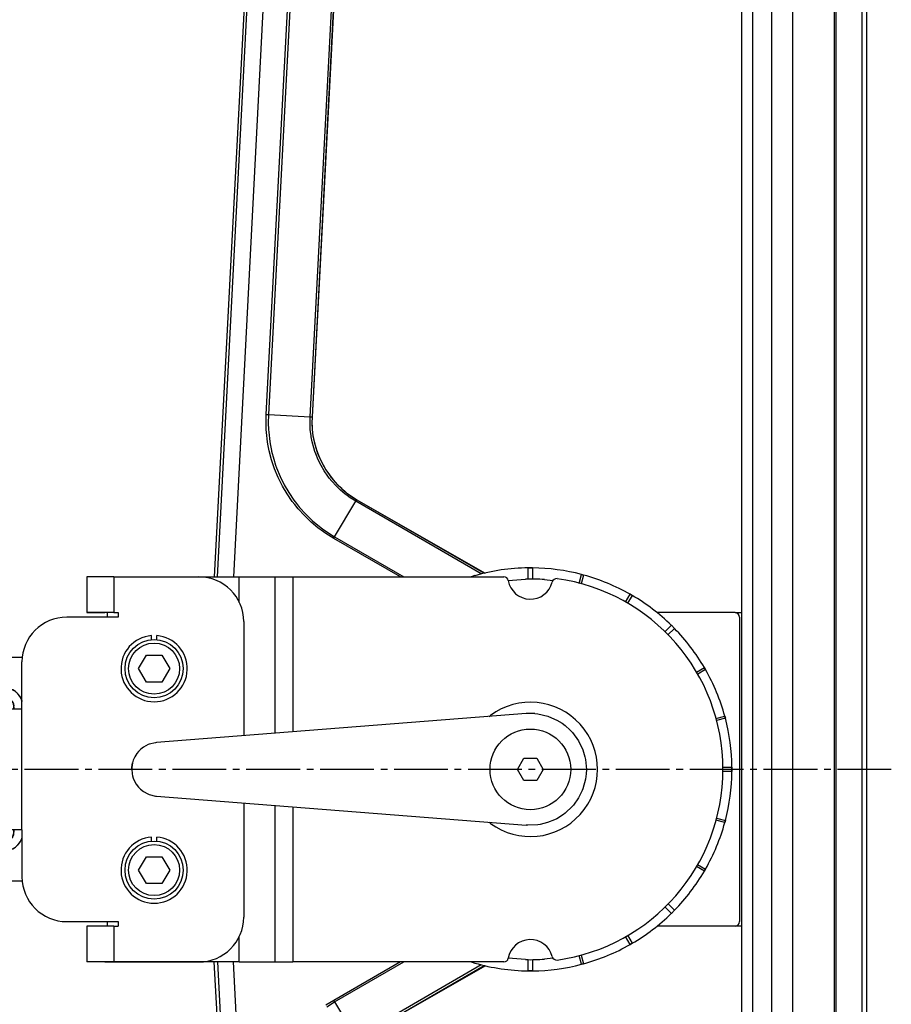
# Model space of a CAD drawing. Header units: millimetres. Extents: x -239.5 to -213.2, y 263.5 to 326.7.
# Tile 5 of 7: x -226.5 to -213.5, y 291.6 to 306.3. Entities that reach past the tile are written whole.
import ezdxf

# ---------------------------------------------------------------- set-up
doc = ezdxf.new("R2010")
doc.units = ezdxf.units.MM
doc.linetypes.add('DOT_CENTER', pattern=[14, 12, -1, 0, -1])
doc.layers.add('1', color=7, linetype='Continuous')

# ---------------------------------------------------------------- blocks, each defined once
blk = doc.blocks.new('Mittelteil_1__6', base_point=(-3354.3, 4236.07))
at = {"color": 1, "linetype": 'Continuous'}
for p, q in [((-3332.91, 4505.21), (-3327.11, 4615.97)), ((-3326.67, 4616.2), (-3332.48, 4505.18)), ((-3342.7, 4505.71), (-3337.4, 4606.74)), ((-3336.88, 4607.16), (-3342.2, 4505.69)), ((-3343.17, 4601.55), (-3349.98, 4469.47)), ((-3353.57, 4469.47), (-3346.92, 4598.39)), ((-3342.74, 4503.81), (-3342.7, 4505.71)), ((-3342.2, 4505.69), (-3342.24, 4503.81)), ((-3342.2, 4505.69), (-3332.91, 4505.21)), ((-3342.69, 4502.37), (-3342.74, 4503.81)), ((-3342.24, 4503.81), (-3342.19, 4502.39)), ((-3332.93, 4503.8), (-3332.91, 4505.21)), ((-3332.9, 4502.94), (-3332.93, 4503.8)), ((-3332.48, 4505.18), (-3332.51, 4503.8)), ((-3332.51, 4503.8), (-3332.47, 4502.95)), ((-3342.64, 4501.71), (-3342.69, 4502.37)), ((-3342.4, 4499.64), (-3342.64, 4501.71)), ((-3342.19, 4502.39), (-3342.14, 4501.75)), ((-3342.14, 4501.75), (-3341.91, 4499.71)), ((-3332.86, 4502.38), (-3332.9, 4502.94)), ((-3332.69, 4500.98), (-3332.86, 4502.38)), ((-3332.47, 4502.95), (-3332.44, 4502.41)), ((-3332.44, 4502.41), (-3332.35, 4501.61)), ((-3332.35, 4501.61), (-3332.27, 4501.04)), ((-3342.31, 4499.07), (-3342.4, 4499.64)), ((-3342.02, 4497.6), (-3342.31, 4499.07)), ((-3341.91, 4499.71), (-3341.82, 4499.15)), ((-3341.82, 4499.15), (-3341.54, 4497.71)), ((-3332.65, 4500.7), (-3332.69, 4500.98)), ((-3332.43, 4499.59), (-3332.65, 4500.7)), ((-3332.08, 4498.25), (-3332.43, 4499.59)), ((-3332.27, 4501.04), (-3332.22, 4500.75)), ((-3332.22, 4500.75), (-3332.01, 4499.68)), ((-3332.01, 4499.68), (-3331.66, 4498.35)), ((-3341.5, 4495.59), (-3342.02, 4497.6)), ((-3341.54, 4497.71), (-3341.5, 4497.56)), ((-3341.5, 4497.56), (-3341.03, 4495.73)), ((-3331.82, 4497.44), (-3332.08, 4498.25)), ((-3331.63, 4496.91), (-3331.82, 4497.44)), ((-3331.66, 4498.35), (-3331.4, 4497.55)), ((-3331.08, 4495.6), (-3331.63, 4496.91)), ((-3331.4, 4497.55), (-3331.22, 4497.03)), ((-3331.22, 4497.03), (-3331.1, 4496.73)), ((-3341.08, 4494.27), (-3341.5, 4495.59)), ((-3341.03, 4495.73), (-3340.61, 4494.42)), ((-3331.1, 4496.73), (-3330.68, 4495.75)), ((-3330.44, 4494.31), (-3331.08, 4495.6)), ((-3330.68, 4495.75), (-3329.37, 4493.33)), ((-3340.84, 4493.61), (-3341.08, 4494.27)), ((-3340.03, 4491.67), (-3340.84, 4493.61)), ((-3340.61, 4494.42), (-3340.38, 4493.78)), ((-3340.38, 4493.78), (-3339.6, 4491.87)), ((-3329.75, 4493.14), (-3330.44, 4494.31)), ((-3328.96, 4491.98), (-3329.75, 4493.14)), ((-3329.37, 4493.33), (-3328.68, 4492.32)), ((-3339.06, 4489.72), (-3340.03, 4491.67)), ((-3339.6, 4491.87), (-3338.69, 4490.03)), ((-3328.62, 4491.53), (-3328.96, 4491.98)), ((-3328.68, 4492.32), (-3328.25, 4491.75)), ((-3328.09, 4490.87), (-3328.62, 4491.53)), ((-3328.25, 4491.75), (-3327.73, 4491.11)), ((-3327.08, 4489.76), (-3328.09, 4490.87)), ((-3327.73, 4491.11), (-3326.8, 4490.09)), ((-3338.06, 4488.02), (-3339.06, 4489.72)), ((-3338.69, 4490.03), (-3337.66, 4488.27)), ((-3336.88, 4486.31), (-3338.06, 4488.02)), ((-3337.66, 4488.27), (-3336.51, 4486.58)), ((-3326.34, 4489.04), (-3327.08, 4489.76)), ((-3326.8, 4490.09), (-3326.01, 4489.32)), ((-3326.14, 4488.85), (-3326.34, 4489.04)), ((-3325.07, 4487.95), (-3326.14, 4488.85)), ((-3326.01, 4489.32), (-3325.81, 4489.13)), ((-3325.81, 4489.13), (-3325.24, 4488.64)), ((-3325.24, 4488.64), (-3324.76, 4488.26)), ((-3324.76, 4488.26), (-3324.32, 4487.92)), ((-3336.34, 4485.59), (-3336.88, 4486.31)), ((-3336.51, 4486.58), (-3335.97, 4485.86)), ((-3335.97, 4485.86), (-3335.24, 4484.96)), ((-3327.43, 4478.4), (-3322.7, 4486.35)), ((-3324.62, 4487.62), (-3325.07, 4487.95)), ((-3323.94, 4487.13), (-3324.62, 4487.62)), ((-3324.32, 4487.92), (-3323.65, 4487.45)), ((-3322.7, 4486.35), (-3323.94, 4487.13)), ((-3323.65, 4487.45), (-3322.45, 4486.7)), ((-3294.69, 4470.12), (-3322.7, 4486.35)), ((-3322.45, 4486.7), (-3294.08, 4470.26)), ((-3335.59, 4484.67), (-3336.34, 4485.59)), ((-3334.18, 4483.13), (-3335.59, 4484.67)), ((-3335.24, 4484.96), (-3333.86, 4483.43)), ((-3332.96, 4481.94), (-3334.18, 4483.13)), ((-3333.86, 4483.43), (-3332.65, 4482.25)), ((-3332.68, 4481.69), (-3332.96, 4481.94)), ((-3331.09, 4480.37), (-3332.68, 4481.69)), ((-3332.65, 4482.25), (-3332.39, 4482.01)), ((-3332.39, 4482.01), (-3330.83, 4480.7)), ((-3330.41, 4479.86), (-3331.09, 4480.37)), ((-3330.83, 4480.7), (-3330.16, 4480.19)), ((-3329.41, 4479.16), (-3330.41, 4479.86)), ((-3330.16, 4480.19), (-3329.18, 4479.5)), ((-3329.18, 4479.5), (-3327.43, 4478.4)), ((-3327.63, 4478.06), (-3329.41, 4479.16)), ((-3327.63, 4478.06), (-3327.43, 4478.4)), ((-3312.76, 4469.47), (-3327.63, 4478.06)), ((-3327.43, 4478.4), (-3311.97, 4469.47)), ((-3353.57, 4383.47), (-3346.92, 4254.55)), ((-3343.17, 4251.39), (-3349.98, 4383.47)), ((-3312.75, 4383.47), (-3327.63, 4374.88)), ((-3327.43, 4374.54), (-3311.96, 4383.47)), ((-3294.68, 4382.83), (-3322.7, 4366.59)), ((-3322.48, 4366.22), (-3294.07, 4382.68)), ((-3327.63, 4374.88), (-3329.41, 4373.78)), ((-3329.18, 4373.44), (-3327.43, 4374.54)), ((-3327.63, 4374.88), (-3327.43, 4374.54)), ((-3327.43, 4374.54), (-3322.7, 4366.59))]:
    blk.add_line(p, q, dxfattribs=at)
at = {"color": 7, "linetype": 'Continuous'}
for p, q in [((-3326.57, 4616.36), (-3332.48, 4505.18)), ((-3347.55, 4598.24), (-3354.3, 4469.47)), ((-3322.45, 4486.7), (-3293.85, 4470.31)), ((-3347.55, 4254.7), (-3354.3, 4383.47)), ((-3322.48, 4366.22), (-3293.84, 4382.63))]:
    blk.add_line(p, q, dxfattribs=at)
blk.add_arc((-3312.41, 4504.11), 20.1, 176.9361, 240.0433, dxfattribs=at)
at = {"color": 1, "linetype": 'Continuous'}
for points in [[(-3342.7, 4505.71), (-3342.45, 4505.7), (-3342.2, 4505.69)], [(-3332.91, 4505.21), (-3332.78, 4505.2), (-3332.58, 4505.19), (-3332.49, 4505.19), (-3332.48, 4505.18)], [(-3322.45, 4486.7), (-3322.46, 4486.69), (-3322.52, 4486.62), (-3322.59, 4486.53), (-3322.7, 4486.35)], [(-3322.45, 4486.7), (-3322.46, 4486.69), (-3322.52, 4486.62), (-3322.59, 4486.53), (-3322.7, 4486.35)]]:
    blk.add_spline(points, degree=3, dxfattribs=at)
blk = doc.blocks.new('Rückdeckel-kpl___7', base_point=(-3354.3, 4236.07))
blk.add_blockref('Mittelteil_1__6', (-3354.3, 4236.07))
blk = doc.blocks.new('Diffusor-Rahmen-seitlich_1__8', base_point=(-3209.63, 4018.04))
at = {"color": 1, "linetype": 'Continuous'}
blk.add_line((-3209.63, 4018.92), (-3209.63, 4834.02), dxfattribs=at)
at = {"color": 7, "linetype": 'Continuous'}
blk.add_line((-3208.63, 4018.04), (-3208.63, 4834.9), dxfattribs=at)
blk = doc.blocks.new('Standard-Diffusor-kpl___9', base_point=(-3209.63, 4018.04))
blk.add_blockref('Diffusor-Rahmen-seitlich_1__8', (-3209.63, 4018.04))
blk = doc.blocks.new('Aufnahmewinkel-kurz_1', base_point=(-3382.73, 4383.47))
at = {"color": 7, "linetype": 'Continuous'}
for p, q in [((-3382.73, 4461.47), (-3378.73, 4461.47)), ((-3378.48, 4461.47), (-3378.73, 4461.47)), ((-3378.23, 4461.47), (-3378.48, 4461.47)), ((-3378.73, 4383.47), (-3382.73, 4383.47)), ((-3378.73, 4383.47), (-3376.73, 4383.47)), ((-3376.73, 4383.47), (-3357.73, 4383.47))]:
    blk.add_line(p, q, dxfattribs=at)
blk = doc.blocks.new('Aufnahmewinkel-kurz', base_point=(-3403.23, 4383.47))
at = {"color": 7, "linetype": 'Continuous'}
for p, q in [((-3376.73, 4469.47), (-3382.73, 4469.47)), ((-3382.73, 4469.47), (-3382.73, 4461.47)), ((-3376.73, 4469.47), (-3357.73, 4469.47)), ((-3375.73, 4460.47), (-3387.23, 4460.47)), ((-3376.73, 4461.47), (-3382.73, 4461.47)), ((-3376.73, 4461.47), (-3375.73, 4461.47)), ((-3375.73, 4461.47), (-3375.73, 4460.47)), ((-3347.73, 4459.47), (-3347.73, 4433.98)), ((-3397.23, 4439.97), (-3397.23, 4450.47)), ((-3403.23, 4439.97), (-3397.23, 4439.97)), ((-3403.23, 4412.97), (-3403.23, 4439.97)), ((-3347.73, 4418.96), (-3347.73, 4393.47)), ((-3397.23, 4412.97), (-3403.23, 4412.97)), ((-3397.23, 4412.97), (-3397.23, 4402.47)), ((-3387.23, 4392.47), (-3375.73, 4392.47)), ((-3376.73, 4391.47), (-3382.73, 4391.47)), ((-3382.73, 4391.47), (-3382.73, 4383.47)), ((-3376.73, 4391.47), (-3375.73, 4391.47)), ((-3375.73, 4392.47), (-3375.73, 4391.47)), ((-3376.73, 4383.47), (-3382.73, 4383.47)), ((-3376.73, 4383.47), (-3357.73, 4383.47))]:
    blk.add_line(p, q, dxfattribs=at)
at = {"color": 1, "linetype": 'Continuous'}
for p, q in [((-3376.73, 4469.47), (-3376.73, 4461.47)), ((-3397.23, 4412.97), (-3397.23, 4439.97)), ((-3376.73, 4391.47), (-3376.73, 4383.47))]:
    blk.add_line(p, q, dxfattribs=at)
at = {"color": 7, "linetype": 'Continuous'}
for centre, start, end in [((-3357.73, 4459.47), 360, 90), ((-3387.23, 4450.47), 90, 180), ((-3387.23, 4402.47), 180, 270), ((-3357.73, 4393.47), 270, 360)]:
    blk.add_arc(centre, 10, start, end, dxfattribs=at)
blk = doc.blocks.new('Rohrbuegel-kurz', base_point=(-3416.23, 4408.27))
at = {"color": 7, "linetype": 'Continuous'}
for p, q in [((-3401.23, 4444.65), (-3401.52, 4444.62)), ((-3401.23, 4444.65), (-3401.52, 4444.62)), ((-3401.09, 4444.64), (-3401.23, 4444.65)), ((-3399.39, 4444.23), (-3399.57, 4444.3)), ((-3399.23, 4444.17), (-3399.39, 4444.23)), ((-3398.96, 4443.99), (-3399.39, 4444.23)), ((-3398.96, 4443.99), (-3399.23, 4444.17)), ((-3405.27, 4441.62), (-3405.21, 4441.82)), ((-3405.21, 4441.82), (-3405.27, 4441.62)), ((-3404.98, 4442.36), (-3405.21, 4441.82)), ((-3404.98, 4442.36), (-3405.21, 4441.82)), ((-3405.09, 4442.06), (-3404.98, 4442.36)), ((-3404.85, 4442.57), (-3404.98, 4442.36)), ((-3404.67, 4442.87), (-3404.75, 4442.73)), ((-3404.52, 4443.07), (-3404.67, 4442.87)), ((-3404.27, 4443.32), (-3404.52, 4443.07)), ((-3403.46, 4443.99), (-3403.93, 4443.67)), ((-3402.42, 4442.28), (-3403.07, 4441.68)), ((-3402.2, 4442.43), (-3402.78, 4442.02)), ((-3401.47, 4442.64), (-3402.2, 4442.43)), ((-3401.85, 4442.56), (-3402.2, 4442.43)), ((-3401.47, 4442.64), (-3401.85, 4442.56)), ((-3401.23, 4442.65), (-3401.47, 4442.64)), ((-3401.09, 4442.65), (-3401.23, 4442.65)), ((-3400.18, 4442.39), (-3401.09, 4442.65)), ((-3400.71, 4442.59), (-3401.09, 4442.65)), ((-3400.34, 4442.47), (-3400.71, 4442.59)), ((-3400.18, 4442.39), (-3400.34, 4442.47)), ((-3399.49, 4441.8), (-3400.18, 4442.39)), ((-3400.01, 4442.28), (-3400.18, 4442.39)), ((-3399.49, 4441.8), (-3400.01, 4442.28)), ((-3398.39, 4443.55), (-3398.6, 4443.71)), ((-3398.39, 4443.55), (-3398.6, 4443.71)), ((-3398.14, 4443.31), (-3398.39, 4443.55)), ((-3397.71, 4442.77), (-3397.87, 4442.96)), ((-3397.63, 4442.64), (-3397.87, 4442.96)), ((-3397.49, 4442.33), (-3397.63, 4442.64)), ((-3397.27, 4441.87), (-3397.37, 4442.15)), ((-3397.23, 4441.62), (-3397.37, 4442.15)), ((-3397.27, 4441.87), (-3397.23, 4441.62)), ((-3408.7, 4439.48), (-3408.45, 4439.62)), ((-3408.45, 4439.62), (-3408.32, 4439.69)), ((-3408.32, 4439.69), (-3406.92, 4440.35)), ((-3408.32, 4439.69), (-3408.18, 4439.76)), ((-3408.18, 4439.76), (-3408.01, 4439.85)), ((-3408.01, 4439.85), (-3407.87, 4439.92)), ((-3407.87, 4439.92), (-3407.74, 4439.99)), ((-3407.74, 4439.99), (-3407.6, 4440.05)), ((-3407.6, 4440.05), (-3407.39, 4440.15)), ((-3407.39, 4440.15), (-3407.24, 4440.21)), ((-3407.24, 4440.21), (-3407.1, 4440.27)), ((-3407.1, 4440.27), (-3406.92, 4440.35)), ((-3406.92, 4440.35), (-3406.64, 4440.46)), ((-3406.92, 4440.35), (-3406.78, 4440.41)), ((-3406.78, 4440.41), (-3406.64, 4440.46)), ((-3406.64, 4440.46), (-3406.78, 4440.41)), ((-3406.78, 4440.41), (-3406.64, 4440.46)), ((-3406.78, 4440.41), (-3406.64, 4440.46)), ((-3406.64, 4440.46), (-3406.28, 4440.6)), ((-3406.64, 4440.46), (-3406.42, 4440.54)), ((-3406.28, 4440.6), (-3406.42, 4440.54)), ((-3406.28, 4440.6), (-3406.11, 4440.65)), ((-3406.28, 4440.6), (-3406.11, 4440.65)), ((-3406.11, 4440.65), (-3405.94, 4440.71)), ((-3406.11, 4440.65), (-3405.94, 4440.71)), ((-3405.44, 4440.14), (-3405.51, 4426.47)), ((-3405.27, 4441.62), (-3405.44, 4440.14)), ((-3405.43, 4440.47), (-3405.43, 4412.47)), ((-3403.43, 4412.47), (-3403.43, 4440.47)), ((-3403.42, 4439.54), (-3403.41, 4440.64)), ((-3403.41, 4440.64), (-3403.07, 4441.68)), ((-3403.25, 4441.21), (-3403.35, 4441)), ((-3403.16, 4441.42), (-3403.25, 4441.21)), ((-3403.07, 4441.68), (-3403.16, 4441.42)), ((-3399.15, 4441.2), (-3399.31, 4441.52)), ((-3399.16, 4441.01), (-3399.15, 4441.2)), ((-3399.15, 4441.2), (-3399.16, 4441.01)), ((-3399.15, 4441.2), (-3399.16, 4441.01)), ((-3399.16, 4441.01), (-3399.15, 4441.2)), ((-3399.15, 4441.2), (-3399.16, 4441.01)), ((-3399.15, 4441.2), (-3399.16, 4441.01)), ((-3399.04, 4440.68), (-3399.16, 4441.01)), ((-3399.04, 4440.68), (-3399.16, 4441.01)), ((-3399.16, 4441.01), (-3399.04, 4440.68)), ((-3399.03, 4439.97), (-3399.04, 4440.68)), ((-3399.03, 4440.47), (-3399.03, 4439.97)), ((-3411.9, 4437.01), (-3411.33, 4437.56)), ((-3411.69, 4437.22), (-3411.48, 4437.42)), ((-3411.48, 4437.42), (-3411.33, 4437.56)), ((-3411.33, 4437.56), (-3411.09, 4437.77)), ((-3411.09, 4437.77), (-3410.81, 4438.01)), ((-3411.09, 4437.77), (-3410.81, 4438.01)), ((-3410.81, 4438.01), (-3410.16, 4438.52)), ((-3410.81, 4438.01), (-3410.6, 4438.18)), ((-3410.6, 4438.18), (-3410.38, 4438.35)), ((-3410.16, 4438.52), (-3409.94, 4438.68)), ((-3409.94, 4438.68), (-3409.71, 4438.84)), ((-3409.71, 4438.84), (-3408.94, 4439.34)), ((-3409.71, 4438.84), (-3409.48, 4439)), ((-3409.48, 4439), (-3409.35, 4439.08)), ((-3409.35, 4439.08), (-3408.94, 4439.34)), ((-3408.94, 4439.34), (-3408.7, 4439.48)), ((-3408.94, 4439.34), (-3408.7, 4439.48)), ((-3403.43, 4439.28), (-3403.18, 4439.31)), ((-3403.4, 4430.82), (-3403.42, 4439.54)), ((-3413.7, 4434.81), (-3413.22, 4435.48)), ((-3413.45, 4435.17), (-3413.22, 4435.48)), ((-3413.22, 4435.48), (-3413.11, 4435.63)), ((-3413.11, 4435.63), (-3412.9, 4435.89)), ((-3412.9, 4435.89), (-3412.35, 4436.53)), ((-3412.9, 4435.89), (-3412.71, 4436.12)), ((-3412.55, 4436.31), (-3412.35, 4436.53)), ((-3412.35, 4436.53), (-3412.11, 4436.79)), ((-3412.11, 4436.79), (-3411.9, 4437.01)), ((-3412.11, 4436.79), (-3411.9, 4437.01)), ((-3411.9, 4437.01), (-3411.69, 4437.22)), ((-3414.79, 4432.89), (-3414.72, 4433.02)), ((-3414.72, 4433.02), (-3414.45, 4433.54)), ((-3414.45, 4433.54), (-3414.15, 4434.08)), ((-3414.45, 4433.54), (-3414.37, 4433.71)), ((-3414.37, 4433.71), (-3414.23, 4433.95)), ((-3414.23, 4433.95), (-3414.15, 4434.08)), ((-3414.15, 4434.08), (-3413.85, 4434.57)), ((-3413.85, 4434.57), (-3413.7, 4434.81)), ((-3413.85, 4434.57), (-3413.7, 4434.81)), ((-3413.7, 4434.81), (-3413.54, 4435.03)), ((-3413.54, 4435.03), (-3413.45, 4435.17)), ((-3415.59, 4430.79), (-3415.5, 4431.07)), ((-3415.5, 4431.07), (-3415.46, 4431.22)), ((-3415.39, 4431.41), (-3415.32, 4431.59)), ((-3415.32, 4431.59), (-3415.15, 4432.06)), ((-3415.32, 4431.59), (-3415.24, 4431.83)), ((-3415.24, 4431.83), (-3415.15, 4432.06)), ((-3415.15, 4432.06), (-3415.08, 4432.21)), ((-3415.08, 4432.21), (-3414.85, 4432.75)), ((-3415.08, 4432.21), (-3414.97, 4432.48)), ((-3414.97, 4432.48), (-3414.91, 4432.61)), ((-3414.91, 4432.61), (-3414.85, 4432.75)), ((-3414.85, 4432.75), (-3414.79, 4432.89)), ((-3403.41, 4417.76), (-3403.4, 4430.82)), ((-3416.08, 4428.58), (-3416.04, 4428.86)), ((-3416.04, 4428.86), (-3415.99, 4429.13)), ((-3416.04, 4428.86), (-3416.01, 4428.99)), ((-3416.01, 4428.99), (-3415.99, 4429.13)), ((-3415.99, 4429.13), (-3415.96, 4429.28)), ((-3415.96, 4429.28), (-3415.59, 4430.79)), ((-3415.96, 4429.28), (-3415.93, 4429.43)), ((-3415.93, 4429.43), (-3415.89, 4429.63)), ((-3415.89, 4429.63), (-3415.86, 4429.76)), ((-3415.86, 4429.76), (-3415.82, 4429.92)), ((-3415.82, 4429.92), (-3415.79, 4430.06)), ((-3415.79, 4430.06), (-3415.73, 4430.3)), ((-3415.73, 4430.3), (-3415.69, 4430.45)), ((-3415.69, 4430.45), (-3415.65, 4430.6)), ((-3416.23, 4426.47), (-3416.17, 4427.76)), ((-3416.23, 4426.47), (-3416.22, 4426.66)), ((-3416.22, 4426.14), (-3416.23, 4426.47)), ((-3416.22, 4426.29), (-3416.23, 4426.47)), ((-3416.22, 4426.93), (-3416.21, 4427.12)), ((-3416.22, 4426.8), (-3416.22, 4426.93)), ((-3416.22, 4426.66), (-3416.22, 4426.8)), ((-3416.21, 4427.12), (-3416.2, 4427.3)), ((-3416.2, 4427.3), (-3416.19, 4427.48)), ((-3416.19, 4427.48), (-3416.17, 4427.76)), ((-3416.17, 4427.76), (-3416.16, 4427.9)), ((-3416.16, 4427.9), (-3416.14, 4428.03)), ((-3416.14, 4428.03), (-3416.13, 4428.2)), ((-3416.13, 4428.2), (-3416.08, 4428.58)), ((-3405.51, 4426.47), (-3405.45, 4413.33)), ((-3416.22, 4426.14), (-3416.22, 4426.29)), ((-3416.22, 4426.01), (-3416.22, 4426.14)), ((-3416.21, 4425.83), (-3416.22, 4426.01)), ((-3416.19, 4425.46), (-3416.21, 4425.83)), ((-3416.19, 4425.46), (-3416.21, 4425.83)), ((-3416.16, 4425.09), (-3416.18, 4425.25)), ((-3416.13, 4424.82), (-3416.16, 4425.09)), ((-3416.13, 4424.82), (-3416.16, 4425.09)), ((-3415.92, 4423.47), (-3416.13, 4424.82)), ((-3416.11, 4424.64), (-3416.13, 4424.82)), ((-3416.08, 4424.35), (-3416.11, 4424.64)), ((-3416.03, 4424.06), (-3416.08, 4424.35)), ((-3416, 4423.91), (-3416.03, 4424.06)), ((-3415.96, 4423.64), (-3416, 4423.91)), ((-3415.92, 4423.47), (-3415.96, 4423.64)), ((-3415.89, 4423.32), (-3415.92, 4423.47)), ((-3415.82, 4423.03), (-3415.89, 4423.32)), ((-3415.86, 4423.19), (-3415.89, 4423.32)), ((-3415.82, 4423.03), (-3415.86, 4423.19)), ((-3415.77, 4422.78), (-3415.82, 4423.03)), ((-3415.73, 4422.65), (-3415.77, 4422.78)), ((-3415.69, 4422.49), (-3415.73, 4422.65)), ((-3415.65, 4422.35), (-3415.69, 4422.49)), ((-3415.55, 4422.03), (-3415.65, 4422.35)), ((-3415.5, 4421.87), (-3415.55, 4422.03)), ((-3415.01, 4420.56), (-3415.5, 4421.87)), ((-3415.46, 4421.73), (-3415.5, 4421.87)), ((-3415.29, 4421.26), (-3415.35, 4421.42)), ((-3415.19, 4420.99), (-3415.29, 4421.26)), ((-3415.13, 4420.84), (-3415.19, 4420.99)), ((-3415.07, 4420.7), (-3415.13, 4420.84)), ((-3415.01, 4420.56), (-3415.07, 4420.7)), ((-3414.95, 4420.42), (-3415.01, 4420.56)), ((-3414.89, 4420.29), (-3414.95, 4420.42)), ((-3414.82, 4420.14), (-3414.89, 4420.29)), ((-3414.71, 4419.89), (-3414.82, 4420.14)), ((-3414.58, 4419.65), (-3414.71, 4419.89)), ((-3414.4, 4419.3), (-3414.58, 4419.65)), ((-3414.4, 4419.3), (-3414.58, 4419.65)), ((-3414.32, 4419.16), (-3414.4, 4419.3)), ((-3414.32, 4419.16), (-3414.4, 4419.3)), ((-3413.65, 4418.06), (-3414.32, 4419.16)), ((-3414.19, 4418.92), (-3414.32, 4419.16)), ((-3414.04, 4418.68), (-3414.19, 4418.92)), ((-3413.8, 4418.29), (-3414.04, 4418.68)), ((-3413.49, 4417.84), (-3413.65, 4418.06)), ((-3413.3, 4417.57), (-3413.49, 4417.84)), ((-3403.41, 4415.52), (-3403.41, 4417.76)), ((-3413.15, 4417.37), (-3413.3, 4417.57)), ((-3412.97, 4417.14), (-3413.15, 4417.37)), ((-3412.97, 4417.14), (-3413.15, 4417.37)), ((-3412.81, 4416.94), (-3412.97, 4417.14)), ((-3412.81, 4416.94), (-3412.97, 4417.14)), ((-3412.62, 4416.71), (-3412.81, 4416.94)), ((-3412.62, 4416.71), (-3412.81, 4416.94)), ((-3411.7, 4415.74), (-3412.46, 4416.54)), ((-3412.25, 4416.3), (-3412.46, 4416.54)), ((-3412.11, 4416.16), (-3412.25, 4416.3)), ((-3411.9, 4415.93), (-3412.11, 4416.16)), ((-3411.7, 4415.74), (-3411.9, 4415.93)), ((-3411.48, 4415.52), (-3411.7, 4415.74)), ((-3411.48, 4415.52), (-3411.7, 4415.74)), ((-3411.33, 4415.39), (-3411.48, 4415.52)), ((-3403.38, 4412.19), (-3403.41, 4415.52)), ((-3411.09, 4415.17), (-3411.33, 4415.39)), ((-3410.74, 4414.88), (-3411.09, 4415.17)), ((-3410.74, 4414.88), (-3411.09, 4415.17)), ((-3410.6, 4414.76), (-3410.74, 4414.88)), ((-3410.38, 4414.59), (-3410.6, 4414.76)), ((-3410.16, 4414.42), (-3410.38, 4414.59)), ((-3409.98, 4414.31), (-3410.16, 4414.42)), ((-3409.77, 4414.14), (-3410.16, 4414.42)), ((-3409.64, 4414.05), (-3409.98, 4414.31)), ((-3409.64, 4414.05), (-3409.77, 4414.14)), ((-3409.41, 4413.9), (-3409.64, 4414.05)), ((-3409.17, 4413.75), (-3409.41, 4413.9)), ((-3409.17, 4413.75), (-3409.41, 4413.9)), ((-3408.93, 4413.6), (-3409.17, 4413.75)), ((-3408.93, 4413.6), (-3409.17, 4413.75)), ((-3408.67, 4413.45), (-3408.93, 4413.6)), ((-3408.23, 4413.21), (-3408.67, 4413.45)), ((-3408.67, 4413.45), (-3408.49, 4413.35)), ((-3408.49, 4413.35), (-3408.67, 4413.45)), ((-3408.49, 4413.35), (-3408.23, 4413.21)), ((-3408.36, 4413.28), (-3408.49, 4413.35)), ((-3408.23, 4413.21), (-3408.36, 4413.28)), ((-3405.45, 4413.33), (-3405.42, 4412.12)), ((-3403.18, 4413.63), (-3403.43, 4413.67)), ((-3408.01, 4413.09), (-3408.23, 4413.21)), ((-3407.74, 4412.96), (-3408.01, 4413.09)), ((-3407.87, 4413.03), (-3408.01, 4413.09)), ((-3407.74, 4412.96), (-3407.87, 4413.03)), ((-3407.6, 4412.9), (-3407.74, 4412.96)), ((-3407.74, 4412.96), (-3407.6, 4412.9)), ((-3407.6, 4412.9), (-3407.74, 4412.96)), ((-3407.28, 4412.75), (-3407.6, 4412.9)), ((-3407.42, 4412.81), (-3407.6, 4412.9)), ((-3407.42, 4412.81), (-3407.28, 4412.75)), ((-3407.28, 4412.75), (-3407.42, 4412.81)), ((-3407.01, 4412.63), (-3407.28, 4412.75)), ((-3407.28, 4412.75), (-3407.01, 4412.63)), ((-3407.01, 4412.63), (-3407.28, 4412.75)), ((-3407.01, 4412.63), (-3406.87, 4412.57)), ((-3406.87, 4412.57), (-3407.01, 4412.63)), ((-3406.73, 4412.52), (-3406.87, 4412.57)), ((-3406.87, 4412.57), (-3406.73, 4412.52)), ((-3406.73, 4412.52), (-3406.87, 4412.57)), ((-3406.73, 4412.52), (-3406.37, 4412.38)), ((-3406.73, 4412.52), (-3406.52, 4412.44)), ((-3406.73, 4412.52), (-3406.52, 4412.44)), ((-3406.52, 4412.44), (-3406.37, 4412.38)), ((-3406.37, 4412.38), (-3406.16, 4412.24)), ((-3406.16, 4412.24), (-3405.97, 4412.1)), ((-3405.42, 4412.12), (-3405.27, 4411.32)), ((-3405.27, 4411.32), (-3405.2, 4411.11)), ((-3405.27, 4411.32), (-3405.2, 4411.11)), ((-3405.2, 4411.11), (-3404.98, 4410.58)), ((-3405.2, 4411.11), (-3404.98, 4410.58)), ((-3403.09, 4411.33), (-3403.38, 4412.19)), ((-3403.38, 4412.19), (-3403.09, 4411.33)), ((-3403.18, 4411.58), (-3403.38, 4412.19)), ((-3403.32, 4411.94), (-3403.18, 4411.58)), ((-3403.32, 4411.94), (-3403.25, 4411.73)), ((-3403.25, 4411.73), (-3403.18, 4411.58)), ((-3403.18, 4411.58), (-3403.25, 4411.73)), ((-3403.09, 4411.33), (-3402.42, 4410.66)), ((-3400.18, 4410.56), (-3399.49, 4411.14)), ((-3400, 4410.66), (-3399.49, 4411.14)), ((-3399.37, 4411.29), (-3399.11, 4411.98)), ((-3399.26, 4411.61), (-3399.37, 4411.29)), ((-3399.31, 4411.43), (-3399.15, 4411.75)), ((-3399.15, 4411.75), (-3399.26, 4411.61)), ((-3399.26, 4411.61), (-3399.15, 4411.75)), ((-3399.15, 4411.75), (-3399.26, 4411.61)), ((-3399.11, 4411.98), (-3399.15, 4411.75)), ((-3399.11, 4411.98), (-3399.15, 4411.75)), ((-3399.11, 4411.98), (-3399.04, 4412.29)), ((-3399.04, 4412.29), (-3399.03, 4412.97)), ((-3399.03, 4412.97), (-3399.03, 4412.47)), ((-3397.23, 4411.33), (-3397.37, 4410.8)), ((-3397.37, 4410.8), (-3397.27, 4411.07)), ((-3397.23, 4411.33), (-3397.27, 4411.07)), ((-3405.07, 4410.84), (-3404.98, 4410.58)), ((-3404.98, 4410.58), (-3404.84, 4410.35)), ((-3404.74, 4410.18), (-3404.52, 4409.87)), ((-3404.52, 4409.87), (-3404.2, 4409.54)), ((-3404.07, 4409.39), (-3403.93, 4409.27)), ((-3403.93, 4409.27), (-3403.29, 4408.82)), ((-3403.93, 4409.27), (-3403.62, 4409.07)), ((-3402.78, 4410.92), (-3402.28, 4410.56)), ((-3402.28, 4410.56), (-3401.84, 4410.38)), ((-3402.13, 4410.49), (-3401.47, 4410.31)), ((-3401.84, 4410.38), (-3401.47, 4410.31)), ((-3401.47, 4410.31), (-3401.23, 4410.29)), ((-3401.23, 4410.29), (-3401.08, 4410.3)), ((-3401.08, 4410.3), (-3400.18, 4410.56)), ((-3401.08, 4410.3), (-3400.7, 4410.36)), ((-3400.7, 4410.36), (-3400.34, 4410.48)), ((-3400.34, 4410.48), (-3400.18, 4410.56)), ((-3400.18, 4410.56), (-3400, 4410.66)), ((-3399.23, 4408.8), (-3398.96, 4408.96)), ((-3398.36, 4409.46), (-3398.14, 4409.64)), ((-3397.89, 4409.95), (-3397.77, 4410.09)), ((-3397.77, 4410.09), (-3397.63, 4410.31)), ((-3397.63, 4410.31), (-3397.49, 4410.61)), ((-3401.52, 4408.32), (-3401.23, 4408.29)), ((-3401.37, 4408.3), (-3401.23, 4408.29)), ((-3399.48, 4408.69), (-3399.23, 4408.8))]:
    blk.add_line(p, q, dxfattribs=at)
for centre, radius, start, end in [((-3401.23, 4440.47), 4.2, 23.4783, 180), ((-3401.23, 4440.47), 2.2, 0, 180), ((-3401.23, 4412.47), 4.2, 180, 336.5217), ((-3401.23, 4412.47), 2.2, 180, 0)]:
    blk.add_arc(centre, radius, start, end, dxfattribs=at)
blk = doc.blocks.new('Rohrbuegel-kurz_1', base_point=(-3406.6, 4440.49))
at = {"color": 7, "linetype": 'Continuous'}
for p, q in [((-3406.6, 4440.49), (-3406.37, 4440.58)), ((-3406.37, 4440.58), (-3406.16, 4440.7))]:
    blk.add_line(p, q, dxfattribs=at)
blk = doc.blocks.new('Tragblech_1', base_point=(-3466.21, 4424.97))
at = {"color": 7, "linetype": 'Continuous'}
for p, q in [((-3466.21, 4427.97), (-3428.55, 4427.97)), ((-3466.21, 4424.97), (-3466.21, 4427.97)), ((-3423.57, 4427.97), (-3428.55, 4427.97)), ((-3416.23, 4427.97), (-3423.57, 4427.97)), ((-3416.23, 4427.97), (-3416.23, 4426.48)), ((-3416.23, 4426.48), (-3416.23, 4424.97)), ((-3466.21, 4424.97), (-3428.55, 4424.97)), ((-3423.57, 4424.97), (-3428.55, 4424.97)), ((-3416.23, 4424.97), (-3423.57, 4424.97))]:
    blk.add_line(p, q, dxfattribs=at)
at = {"color": 1, "linetype": 'Continuous'}
for p, q in [((-3466.21, 4424.97), (-3466.21, 4427.97)), ((-3428.55, 4427.97), (-3428.55, 4424.97)), ((-3423.57, 4427.97), (-3423.57, 4424.97))]:
    blk.add_line(p, q, dxfattribs=at)
blk = doc.blocks.new('Aufnahmestueck', base_point=(-3466.23, 4401.47))
at = {"color": 7, "linetype": 'Continuous'}
for p, q in [((-3466.23, 4450.38), (-3466.18, 4450.68)), ((-3466.09, 4450.89), (-3466.18, 4450.68)), ((-3466.18, 4450.68), (-3466.09, 4450.89)), ((-3465.93, 4451.09), (-3466.09, 4450.89)), ((-3466.09, 4450.89), (-3465.93, 4451.09)), ((-3465.52, 4451.34), (-3465.78, 4451.22)), ((-3465.78, 4451.22), (-3465.52, 4451.34)), ((-3465.23, 4451.39), (-3465.52, 4451.34)), ((-3465.52, 4451.34), (-3465.23, 4451.39)), ((-3465.23, 4451.39), (-3462.73, 4451.39)), ((-3465.23, 4451.39), (-3462.73, 4451.39)), ((-3397.17, 4451.47), (-3462.73, 4451.39)), ((-3466.23, 4450.38), (-3466.23, 4443.7)), ((-3466.23, 4443.7), (-3466.23, 4441.52)), ((-3466.23, 4443.7), (-3466.23, 4441.52)), ((-3466.23, 4439.11), (-3466.23, 4441.52)), ((-3466.23, 4441.52), (-3466.23, 4439.11)), ((-3408.37, 4439.78), (-3409.45, 4439.14)), ((-3407.42, 4440.24), (-3408.37, 4439.78)), ((-3406.15, 4440.75), (-3407.42, 4440.24)), ((-3466.23, 4436.5), (-3466.23, 4439.11)), ((-3466.23, 4439.11), (-3466.23, 4436.5)), ((-3411.27, 4437.75), (-3412.09, 4436.96)), ((-3410.43, 4438.44), (-3411.27, 4437.75)), ((-3409.45, 4439.14), (-3410.43, 4438.44)), ((-3466.23, 4436.5), (-3466.23, 4433.75)), ((-3466.23, 4436.5), (-3466.23, 4433.75)), ((-3412.87, 4436.08), (-3414.2, 4434.2)), ((-3412.76, 4436.22), (-3412.87, 4436.08)), ((-3412.09, 4436.96), (-3412.76, 4436.22)), ((-3466.23, 4430.88), (-3466.23, 4433.75)), ((-3466.23, 4433.75), (-3466.23, 4430.88)), ((-3414.2, 4434.2), (-3414.86, 4432.97)), ((-3466.23, 4430.88), (-3466.23, 4427.95)), ((-3466.23, 4430.88), (-3466.23, 4427.95)), ((-3415.6, 4431.1), (-3415.93, 4429.91)), ((-3415.23, 4432.12), (-3415.6, 4431.1)), ((-3414.86, 4432.97), (-3415.23, 4432.12)), ((-3416.05, 4429.36), (-3416.25, 4428.02)), ((-3415.93, 4429.91), (-3416.05, 4429.36)), ((-3466.23, 4424.99), (-3466.23, 4422.06)), ((-3416.25, 4424.92), (-3415.93, 4423.03)), ((-3466.23, 4422.06), (-3466.23, 4419.2)), ((-3466.23, 4422.06), (-3466.23, 4419.2)), ((-3415.93, 4423.03), (-3415.69, 4422.15)), ((-3415.69, 4422.15), (-3415.61, 4421.87)), ((-3415.61, 4421.87), (-3415.23, 4420.82)), ((-3415.23, 4420.82), (-3414.28, 4418.88)), ((-3466.23, 4416.44), (-3466.23, 4419.2)), ((-3466.23, 4419.2), (-3466.23, 4416.44)), ((-3414.28, 4418.88), (-3414.13, 4418.64)), ((-3414.13, 4418.64), (-3412.87, 4416.86)), ((-3466.23, 4416.44), (-3466.23, 4413.84)), ((-3466.23, 4416.44), (-3466.23, 4413.84)), ((-3412.87, 4416.86), (-3412.08, 4415.98)), ((-3412.08, 4415.98), (-3411.53, 4415.43)), ((-3411.53, 4415.43), (-3411.27, 4415.2)), ((-3466.23, 4411.43), (-3466.23, 4413.84)), ((-3466.23, 4413.84), (-3466.23, 4411.43)), ((-3411.27, 4415.2), (-3409.44, 4413.8)), ((-3409.44, 4413.8), (-3408.58, 4413.29)), ((-3408.58, 4413.29), (-3408.3, 4413.13)), ((-3466.23, 4409.24), (-3466.23, 4411.43)), ((-3466.23, 4411.43), (-3466.23, 4409.24)), ((-3408.3, 4413.13), (-3407.41, 4412.7)), ((-3407.41, 4412.7), (-3406.23, 4412.27)), ((-3466.23, 4409.24), (-3466.23, 4402.56)), ((-3466.18, 4402.27), (-3466.23, 4402.56)), ((-3466.06, 4402), (-3466.18, 4402.27)), ((-3465.93, 4401.85), (-3466.06, 4402)), ((-3465.93, 4401.85), (-3465.78, 4401.73)), ((-3465.78, 4401.73), (-3465.93, 4401.85)), ((-3465.43, 4401.58), (-3465.78, 4401.73)), ((-3465.23, 4401.56), (-3465.43, 4401.58)), ((-3465.23, 4401.56), (-3462.73, 4401.56)), ((-3465.23, 4401.56), (-3462.73, 4401.56)), ((-3397.17, 4401.47), (-3462.73, 4401.56))]:
    blk.add_line(p, q, dxfattribs=at)
at = {"color": 1, "linetype": 'Continuous'}
for p, q in [((-3465.23, 4451.39), (-3465.23, 4428.01)), ((-3465.23, 4424.93), (-3465.23, 4401.56))]:
    blk.add_line(p, q, dxfattribs=at)
blk = doc.blocks.new('Rohrbuegel-kurz-geschw_', base_point=(-3466.23, 4383.47))
for name, p in [('Aufnahmewinkel-kurz', (-3403.23, 4383.47)), ('Aufnahmewinkel-kurz_1', (-3382.73, 4383.47)), ('Aufnahmestueck', (-3466.23, 4401.47)), ('Rohrbuegel-kurz', (-3416.23, 4408.27)), ('Rohrbuegel-kurz_1', (-3406.6, 4440.49)), ('Tragblech_1', (-3466.21, 4424.97))]:
    blk.add_blockref(name, p)
blk = doc.blocks.new('L5_80104_0_Aufhaengezapfen_S130-04-00-04_1__24', base_point=(-3581.23, 4412.47))
at = {"layer": '1', "color": 2, "linetype": 'DOT_CENTER'}
blk.add_line((-3203.15, 4426.47), (-3592.34, 4426.47), dxfattribs=at)
blk = doc.blocks.new('SET-Zapfen-M40__25', base_point=(-3581.23, 4412.47))
blk.add_blockref('L5_80104_0_Aufhaengezapfen_S130-04-00-04_1__24', (-3581.23, 4412.47))
blk = doc.blocks.new('Haltebuegel-kurz', base_point=(-3581.23, 4383.47))
for name, p in [('Rohrbuegel-kurz-geschw_', (-3466.23, 4383.47)), ('SET-Zapfen-M40__25', (-3581.23, 4412.47))]:
    blk.add_blockref(name, p)
blk = doc.blocks.new('Buegelauge__26', base_point=(-3377.23, 4383.47))
at = {"color": 7, "linetype": 'Continuous'}
for p, q in [((-3357.73, 4383.47), (-3377.23, 4383.47)), ((-3354.3, 4383.47), (-3357.73, 4383.47))]:
    blk.add_line(p, q, dxfattribs=at)
blk = doc.blocks.new('Buegellager-mont___27', base_point=(-3377.23, 4383.47))
blk.add_blockref('Buegelauge__26', (-3377.23, 4383.47))
blk = doc.blocks.new('Seitenteil-kpl_-Antenne__28', base_point=(-3377.23, 4383.47))
blk.add_blockref('Buegellager-mont___27', (-3377.23, 4383.47))
blk = doc.blocks.new('Seitenblech-2__29', base_point=(-3238.03, 4461.47))
at = {"color": 7, "linetype": 'Continuous'}
blk.add_line((-3238.03, 4461.47), (-3236.53, 4461.47), dxfattribs=at)
blk = doc.blocks.new('Seitenprofil__30', base_point=(-3236.53, 4022.41))
at = {"color": 1, "linetype": 'Continuous'}
for p, q in [((-3215.83, 4022.54), (-3215.83, 4830.4)), ((-3225.2, 4826.93), (-3225.2, 4026.01)), ((-3229.8, 4027.72), (-3229.8, 4825.22)), ((-3234.13, 4823.58), (-3234.13, 4029.36))]:
    blk.add_line(p, q, dxfattribs=at)
at = {"color": 7, "linetype": 'Continuous'}
for p, q in [((-3215.53, 4830.53), (-3215.53, 4022.41)), ((-3236.53, 4030.28), (-3236.53, 4822.66))]:
    blk.add_line(p, q, dxfattribs=at)
blk = doc.blocks.new('Buegelauge__34', base_point=(-3378.23, 4383.47))
at = {"color": 7, "linetype": 'Continuous'}
for p, q in [((-3357.73, 4469.47), (-3348.73, 4469.47)), ((-3348.73, 4469.47), (-3340.73, 4469.47)), ((-3340.73, 4469.47), (-3336.73, 4469.47)), ((-3340.73, 4434.53), (-3340.73, 4469.47)), ((-3336.73, 4469.47), (-3289.64, 4469.47)), ((-3378.23, 4461.47), (-3378.23, 4460.47)), ((-3340.73, 4383.47), (-3340.73, 4418.41)), ((-3378.23, 4392.47), (-3378.23, 4391.47)), ((-3348.73, 4383.47), (-3357.73, 4383.47)), ((-3348.73, 4383.47), (-3340.73, 4383.47)), ((-3340.73, 4383.47), (-3336.73, 4383.47)), ((-3289.64, 4383.47), (-3336.73, 4383.47))]:
    blk.add_line(p, q, dxfattribs=at)
at = {"color": 1, "linetype": 'Continuous'}
for p, q in [((-3348.73, 4463.71), (-3348.73, 4469.47)), ((-3336.73, 4469.47), (-3336.73, 4434.85)), ((-3336.73, 4418.1), (-3336.73, 4383.47)), ((-3348.73, 4383.47), (-3348.73, 4389.24))]:
    blk.add_line(p, q, dxfattribs=at)
at = {"color": 7, "linetype": 'Continuous'}
for centre, radius, start, end in [((-3289.64, 4468.47), 1, 9.5941, 90), ((-3283.73, 4469.47), 5, 189.5941, 346.4381), ((-3277.89, 4468.07), 1, 82.0173, 166.4381), ((-3283.73, 4426.47), 43, 277.9827, 82.0173), ((-3283.73, 4383.47), 5, 13.5619, 170.4059), ((-3277.89, 4384.88), 1, 193.5619, 277.9827), ((-3289.64, 4384.47), 1, 270, 350.4059)]:
    blk.add_arc(centre, radius, start, end, dxfattribs=at)
blk = doc.blocks.new('Buegelscheibe__35', base_point=(-3288.66, 4383.97))
at = {"color": 7, "linetype": 'Continuous'}
for p, q in [((-3288.66, 4468.67), (-3284.79, 4468.96)), ((-3280.55, 4468.85), (-3278.7, 4468.62)), ((-3284.79, 4383.99), (-3288.66, 4384.28)), ((-3278.7, 4384.32), (-3280.55, 4384.09))]:
    blk.add_line(p, q, dxfattribs=at)
for start, end in [(85.7143, 91.4286), (268.5715, 274.2858)]:
    blk.add_arc((-3283.73, 4426.47), 42.5, start, end, dxfattribs=at)
blk = doc.blocks.new('Buegellager-mont___36', base_point=(-3378.23, 4383.47))
for name, p in [('Buegelauge__34', (-3378.23, 4383.47)), ('Buegelscheibe__35', (-3288.66, 4383.97))]:
    blk.add_blockref(name, p)
blk = doc.blocks.new('Lager__37', base_point=(-3255.45, 4391.47))
at = {"color": 7, "linetype": 'Continuous'}
for p, q in [((-3238.03, 4461.47), (-3255.45, 4461.47)), ((-3237.03, 4460.47), (-3237.03, 4392.47)), ((-3238.03, 4391.47), (-3255.45, 4391.47))]:
    blk.add_line(p, q, dxfattribs=at)
for centre, start, end in [((-3238.03, 4460.47), 0, 90), ((-3238.03, 4392.47), 270, 0)]:
    blk.add_arc(centre, 1, start, end, dxfattribs=at)
blk = doc.blocks.new('Aufhaengung-geschw___38', base_point=(-3255.45, 4391.47))
blk.add_blockref('Lager__37', (-3255.45, 4391.47))
blk = doc.blocks.new('Gegenscheibe__39', base_point=(-3296.97, 4381.47))
at = {"color": 7, "linetype": 'Continuous'}
for p, q in [((-3284.23, 4471.47), (-3283.23, 4471.47)), ((-3284.23, 4468.95), (-3284.23, 4471.47)), ((-3283.23, 4471.47), (-3283.23, 4468.92)), ((-3296.13, 4469.73), (-3296.97, 4469.47)), ((-3272.85, 4468.01), (-3272.32, 4470)), ((-3271.84, 4469.87), (-3272.37, 4467.88)), ((-3271.84, 4469.87), (-3272.32, 4470)), ((-3271.84, 4469.87), (-3272.32, 4470)), ((-3272.32, 4470), (-3271.84, 4469.87)), ((-3262.46, 4463.81), (-3261.44, 4465.57)), ((-3261.01, 4465.32), (-3262.01, 4463.58)), ((-3261.44, 4465.57), (-3261.01, 4465.32)), ((-3253.71, 4457.2), (-3252.26, 4458.64)), ((-3251.55, 4457.94), (-3253.01, 4456.48)), ((-3252.26, 4458.64), (-3251.55, 4457.94)), ((-3251.55, 4457.94), (-3252.26, 4458.64)), ((-3251.55, 4457.94), (-3252.26, 4458.64)), ((-3246.65, 4448.17), (-3244.88, 4449.19)), ((-3244.63, 4448.76), (-3246.38, 4447.74)), ((-3244.88, 4449.19), (-3244.63, 4448.76)), ((-3242.3, 4437.83), (-3240.32, 4438.36)), ((-3240.19, 4437.88), (-3242.18, 4437.35)), ((-3240.32, 4438.36), (-3240.19, 4437.88)), ((-3240.19, 4437.88), (-3240.32, 4438.36)), ((-3240.19, 4437.88), (-3240.32, 4438.36)), ((-3240.78, 4426.97), (-3238.73, 4426.97)), ((-3238.73, 4426.97), (-3238.73, 4425.97)), ((-3238.73, 4425.97), (-3240.76, 4425.97)), ((-3242.16, 4415.59), (-3240.19, 4415.07)), ((-3240.32, 4414.58), (-3242.3, 4415.11)), ((-3240.32, 4414.58), (-3240.19, 4415.07)), ((-3240.32, 4414.58), (-3240.19, 4415.07)), ((-3240.19, 4415.07), (-3240.32, 4414.58)), ((-3244.88, 4403.76), (-3246.65, 4404.78)), ((-3246.41, 4405.22), (-3244.63, 4404.19)), ((-3244.63, 4404.19), (-3244.88, 4403.76)), ((-3252.26, 4394.3), (-3253.71, 4395.75)), ((-3252.97, 4396.43), (-3251.55, 4395.01)), ((-3251.55, 4395.01), (-3252.26, 4394.3)), ((-3252.26, 4394.3), (-3251.55, 4395.01)), ((-3252.26, 4394.3), (-3251.55, 4395.01)), ((-3261.44, 4387.38), (-3262.47, 4389.16)), ((-3262.04, 4389.41), (-3261.01, 4387.63)), ((-3261.01, 4387.63), (-3261.44, 4387.38)), ((-3272.32, 4382.94), (-3272.84, 4384.89)), ((-3272.36, 4385.01), (-3271.84, 4383.07)), ((-3296.97, 4383.47), (-3296.13, 4383.22)), ((-3284.23, 4381.48), (-3284.23, 4384)), ((-3283.23, 4384.02), (-3283.23, 4381.48)), ((-3272.32, 4382.94), (-3271.84, 4383.07)), ((-3272.32, 4382.94), (-3271.84, 4383.07)), ((-3271.84, 4383.07), (-3272.32, 4382.94)), ((-3283.23, 4381.48), (-3284.23, 4381.48))]:
    blk.add_line(p, q, dxfattribs=at)
for start, end in [(90.6366, 106), (89.3634, 90.6366), (75.3183, 89.3634), (60.3183, 74.6817), (59.6817, 60.3183), (45.6366, 59.6817), (30.3183, 44.3634), (29.6817, 30.3183), (15.3183, 29.6817), (0.6366, 14.6817), (359.3634, 0.6366), (345.3183, 359.3634), (330.3183, 344.6817), (315.6366, 329.6817), (329.6817, 330.3183), (300.3183, 314.3634), (285.3183, 299.6817), (299.6817, 300.3183), (254, 269.3634), (270.6366, 284.6817), (269.3634, 270.6366)]:
    blk.add_arc((-3283.73, 4426.47), 45, start, end, dxfattribs=at)
blk = doc.blocks.new('Seitenblech-1__40', base_point=(-3238.03, 4391.47))
at = {"color": 7, "linetype": 'Continuous'}
blk.add_line((-3236.53, 4391.47), (-3238.03, 4391.47), dxfattribs=at)
blk = doc.blocks.new('Klemmhebel_L5_82737_0_2165-00-01-00-09_1__42', base_point=(-3372.73, 4411.47))
at = {"color": 7, "linetype": 'Continuous'}
for p, q in [((-3284.7, 4438.93), (-3367.2, 4432.45)), ((-3292.93, 4438.29), (-3292.65, 4438.53)), ((-3282.75, 4438.93), (-3282.07, 4438.86)), ((-3282.07, 4438.86), (-3279.87, 4438.36)), ((-3279.87, 4438.36), (-3279.66, 4438.29)), ((-3279.66, 4438.29), (-3277.82, 4437.49)), ((-3277.82, 4437.49), (-3276.63, 4436.76)), ((-3276.63, 4436.76), (-3275.94, 4436.25)), ((-3275.94, 4436.25), (-3274.84, 4435.26)), ((-3274.84, 4435.26), (-3274.31, 4434.7)), ((-3274.31, 4434.7), (-3272.99, 4432.88)), ((-3370.71, 4430.96), (-3371.22, 4430.45)), ((-3370.13, 4431.41), (-3370.71, 4430.96)), ((-3369.04, 4432.01), (-3370.13, 4431.41)), ((-3368.85, 4432.08), (-3369.04, 4432.01)), ((-3367.44, 4432.43), (-3368.85, 4432.08)), ((-3367.2, 4432.45), (-3367.44, 4432.43)), ((-3272.99, 4432.88), (-3272.01, 4430.84)), ((-3272.01, 4430.84), (-3271.55, 4429.29)), ((-3372.04, 4429.25), (-3372.38, 4428.49)), ((-3371.59, 4429.98), (-3372.04, 4429.25)), ((-3371.22, 4430.45), (-3371.59, 4429.98)), ((-3286.61, 4426.47), (-3285.17, 4428.97)), ((-3285.17, 4428.97), (-3282.28, 4428.97)), ((-3282.28, 4428.97), (-3280.84, 4426.47)), ((-3271.55, 4429.29), (-3271.42, 4428.68)), ((-3271.42, 4428.68), (-3271.23, 4426.43)), ((-3372.71, 4426.86), (-3372.73, 4426.48)), ((-3372.73, 4426.48), (-3372.71, 4426.86)), ((-3372.73, 4426.48), (-3372.64, 4425.49)), ((-3372.55, 4427.92), (-3372.71, 4426.86)), ((-3372.71, 4426.86), (-3372.55, 4427.92)), ((-3372.38, 4428.49), (-3372.55, 4427.92)), ((-3285.17, 4423.97), (-3286.61, 4426.47)), ((-3280.84, 4426.47), (-3282.28, 4423.97)), ((-3271.23, 4426.43), (-3271.27, 4425.46)), ((-3372.64, 4425.49), (-3372.55, 4425.04)), ((-3372.55, 4425.04), (-3372.4, 4424.51)), ((-3372.4, 4424.51), (-3372.04, 4423.68)), ((-3271.42, 4424.28), (-3272.02, 4422.1)), ((-3271.27, 4425.46), (-3271.42, 4424.28)), ((-3372.04, 4423.68), (-3371.73, 4423.17)), ((-3371.73, 4423.17), (-3371.21, 4422.49)), ((-3371.21, 4422.49), (-3370.8, 4422.07)), ((-3370.8, 4422.07), (-3370.14, 4421.54)), ((-3282.28, 4423.97), (-3285.17, 4423.97)), ((-3272.02, 4422.1), (-3272.16, 4421.73)), ((-3370.14, 4421.54), (-3369.13, 4420.98)), ((-3369.13, 4420.98), (-3368.85, 4420.86)), ((-3368.85, 4420.86), (-3367.45, 4420.52)), ((-3367.45, 4420.52), (-3367.2, 4420.49)), ((-3367.2, 4420.49), (-3284.7, 4414.01)), ((-3272.98, 4420.08), (-3274.09, 4418.51)), ((-3272.16, 4421.73), (-3272.98, 4420.08)), ((-3274.31, 4418.25), (-3275.93, 4416.7)), ((-3274.09, 4418.51), (-3274.31, 4418.25)), ((-3277.81, 4415.46), (-3278.36, 4415.18)), ((-3276.36, 4416.37), (-3277.81, 4415.46)), ((-3275.93, 4416.7), (-3276.36, 4416.37)), ((-3292.65, 4414.41), (-3292.93, 4414.66)), ((-3284.3, 4413.99), (-3284.7, 4414.01)), ((-3282.06, 4414.08), (-3284.3, 4413.99)), ((-3281.57, 4414.16), (-3282.06, 4414.08)), ((-3279.88, 4414.58), (-3281.57, 4414.16)), ((-3278.36, 4415.18), (-3279.88, 4414.58))]:
    blk.add_line(p, q, dxfattribs=at)
blk.add_circle((-3283.73, 4426.47), 9, dxfattribs=at)
blk.add_arc((-3283.73, 4426.47), 15, 233.5135, 126.4865, dxfattribs=at)
blk.add_spline([(-3282.75, 4438.93), (-3283.73, 4438.97), (-3284.7, 4438.93)], degree=3, dxfattribs=at)
blk = doc.blocks.new('Zylinderschraube-DIN912-M8x20-P-P2R_2__43', base_point=(-3374.23, 4442.47))
at = {"color": 7, "linetype": 'Continuous'}
for p, q in [((-3371.19, 4448.97), (-3369.46, 4451.97)), ((-3369.46, 4451.97), (-3365.99, 4451.97)), ((-3365.99, 4451.97), (-3364.26, 4448.97)), ((-3369.46, 4445.97), (-3371.19, 4448.97)), ((-3364.26, 4448.97), (-3365.99, 4445.97)), ((-3365.99, 4445.97), (-3369.46, 4445.97))]:
    blk.add_line(p, q, dxfattribs=at)
for radius in [6.5, 5.7]:
    blk.add_circle((-3367.73, 4448.97), radius, dxfattribs=at)
blk = doc.blocks.new('Federring-DIN128-A8-FST-ZN-P2R_2__44', base_point=(-3375.13, 4441.57))
at = {"color": 7, "linetype": 'Continuous'}
for p, q in [((-3368.33, 4455.44), (-3368.33, 4456.35)), ((-3367.13, 4455.44), (-3367.13, 4456.35))]:
    blk.add_line(p, q, dxfattribs=at)
blk.add_arc((-3367.73, 4448.97), 7.4, 94.6507, 85.3493, dxfattribs=at)
blk = doc.blocks.new('Federring-DIN128-A8-FST-ZN-P2R_1__45', base_point=(-3375.13, 4396.57))
at = {"color": 7, "linetype": 'Continuous'}
for p, q in [((-3368.33, 4410.44), (-3368.33, 4411.35)), ((-3367.13, 4410.44), (-3367.13, 4411.35))]:
    blk.add_line(p, q, dxfattribs=at)
blk.add_arc((-3367.73, 4403.97), 7.4, 94.6507, 85.3493, dxfattribs=at)
blk = doc.blocks.new('Zylinderschraube-DIN912-M8x20-P-P2R_1__46', base_point=(-3374.23, 4397.47))
at = {"color": 7, "linetype": 'Continuous'}
for p, q in [((-3371.19, 4403.97), (-3369.46, 4406.97)), ((-3369.46, 4406.97), (-3365.99, 4406.97)), ((-3365.99, 4406.97), (-3364.26, 4403.97)), ((-3369.46, 4400.97), (-3371.19, 4403.97)), ((-3364.26, 4403.97), (-3365.99, 4400.97)), ((-3365.99, 4400.97), (-3369.46, 4400.97))]:
    blk.add_line(p, q, dxfattribs=at)
for radius in [6.5, 5.7]:
    blk.add_circle((-3367.73, 4403.97), radius, dxfattribs=at)
blk = doc.blocks.new('Seitenteil-rechts-kpl___48', base_point=(-3378.23, 3952.97))
for name, p in [('Seitenprofil__30', (-3236.53, 4022.41)), ('Gegenscheibe__39', (-3296.97, 4381.47)), ('Buegellager-mont___36', (-3378.23, 4383.47)), ('Aufhaengung-geschw___38', (-3255.45, 4391.47)), ('Seitenblech-2__29', (-3238.03, 4461.47)), ('Federring-DIN128-A8-FST-ZN-P2R_2__44', (-3375.13, 4441.57)), ('Zylinderschraube-DIN912-M8x20-P-P2R_2__43', (-3374.23, 4442.47)), ('Klemmhebel_L5_82737_0_2165-00-01-00-09_1__42', (-3372.73, 4411.47)), ('Federring-DIN128-A8-FST-ZN-P2R_1__45', (-3375.13, 4396.57)), ('Zylinderschraube-DIN912-M8x20-P-P2R_1__46', (-3374.23, 4397.47)), ('Seitenblech-1__40', (-3238.03, 4391.47))]:
    blk.add_blockref(name, p)
blk = doc.blocks.new('Gehaeuse-kpl___49', base_point=(-3378.23, 3952.97))
for name, p in [('Seitenteil-rechts-kpl___48', (-3378.23, 3952.97)), ('Seitenteil-kpl_-Antenne__28', (-3377.23, 4383.47))]:
    blk.add_blockref(name, p)
blk = doc.blocks.new('Montage-fuer-Funktionstest__50', base_point=(-3378.23, 3952.97))
blk.add_blockref('Gehaeuse-kpl___49', (-3378.23, 3952.97))
blk = doc.blocks.new('S360-C__51', base_point=(-3581.23, 3952.97))
for name, p in [('Montage-fuer-Funktionstest__50', (-3378.23, 3952.97)), ('Standard-Diffusor-kpl___9', (-3209.63, 4018.04)), ('Rückdeckel-kpl___7', (-3354.3, 4236.07)), ('Haltebuegel-kurz', (-3581.23, 4383.47))]:
    blk.add_blockref(name, p)
blk = doc.blocks.new('MB-seitl_C', base_point=(-3285, 4560))
blk.add_blockref('S360-C__51', (-3581.23, 3952.97))

msp = doc.modelspace()

# ---------------------------------------------------------------- block references
at = {"xscale": 0.06666666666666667, "yscale": 0.06666666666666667, "zscale": 0.06666666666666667}
msp.add_blockref('MB-seitl_C', (-219, 304), dxfattribs=at)

doc.saveas('drawing.dxf')
